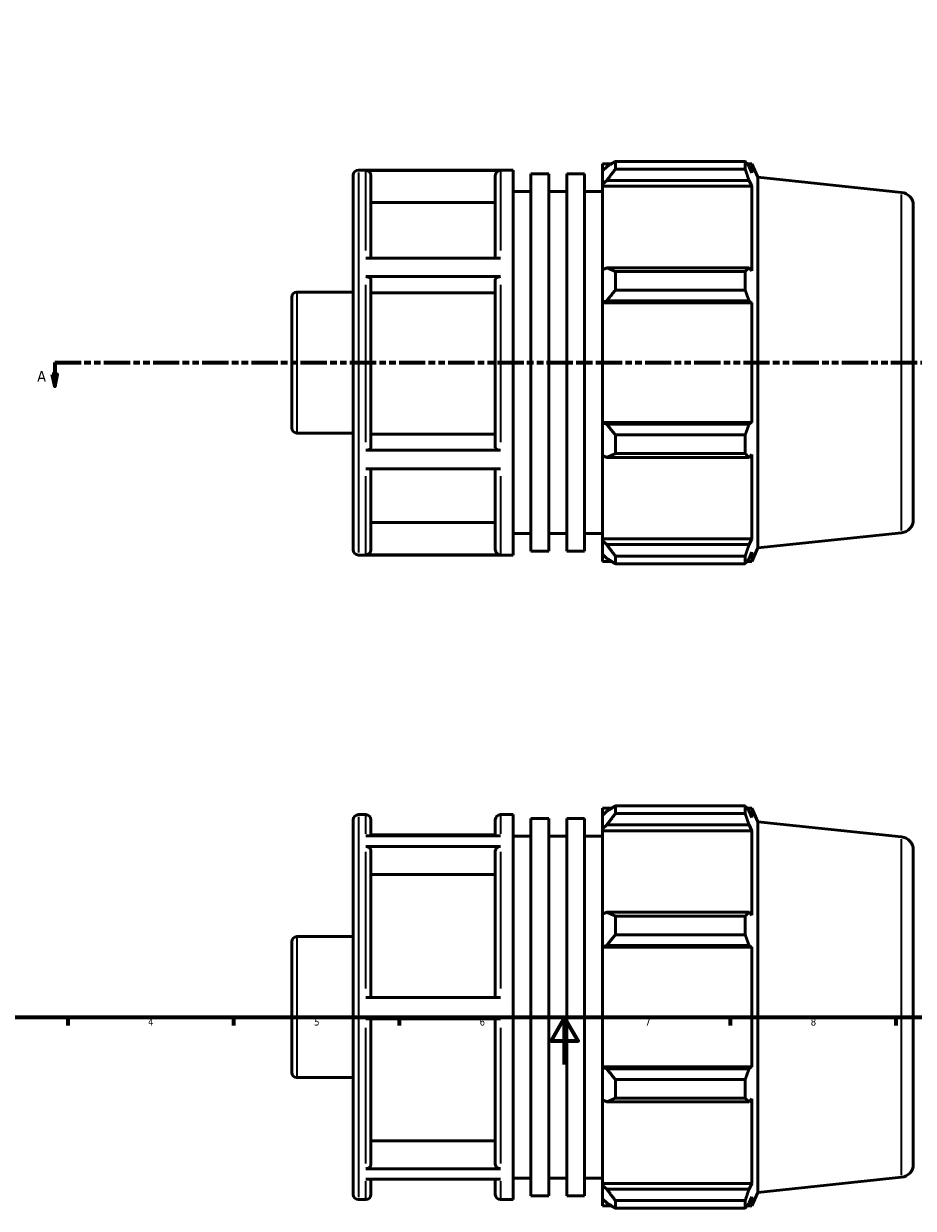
# Model space of a CAD drawing. Header units: millimetres. Extents: x -9 to 946, y -61 to 942.
# Tile 2 of 6: x 192 to 568, y -61 to 441. Entities that reach past the tile are written whole.
import ezdxf

# ---------------------------------------------------------------- set-up
doc = ezdxf.new("R2010")
doc.units = ezdxf.units.MM
doc.linetypes.add('DOUBLE_DASH_CHAIN', pattern=[1.2403, 0.6614, -0.0827, 0.1654, -0.0827, 0.1654, -0.0827])
for name, color, linetype, lineweight in [('Border (ANSI)', 7, 'Continuous', 70), ('Section Line (ANSI)', 7, 'DOUBLE_DASH_CHAIN', 70), ('Visible (ANSI)', 7, 'Continuous', 50), ('Visible Narrow (ANSI)', 7, 'Continuous', 35)]:
    doc.layers.add(name, color=color, linetype=linetype, lineweight=lineweight)
doc.styles.add('Label Text (ANSI)', font='tahoma.ttf')
doc.styles.add('Note Text (ANSI)', font='tahoma.ttf')

# ---------------------------------------------------------------- blocks, each defined once
blk = doc.blocks.new('Borders Default Border')
at = {"layer": 'Border (ANSI)'}
for p, q in [((210.25, 20), (210.25, 16.55)), ((280.33, 20), (280.33, 16.55)), ((350.42, 20), (350.42, 16.55)), ((490.58, 20), (490.58, 16.55)), ((560.67, 20), (560.67, 16.55))]:
    blk.add_line(p, q, dxfattribs=at)
at = {"layer": 'Border (ANSI)', "flags": 128}
for points in [[(20, 20), (20, 574), (821, 574), (821, 20), (20, 20)], [(420.5, 0), (420.5, 20), (414.73, 10), (426.27, 10), (420.5, 20)]]:
    blk.add_lwpolyline(points, dxfattribs=at)
at = {"layer": 'Border (ANSI)', "char_height": 3.05, "attachment_point": 7, "style": 'Note Text (ANSI)'}
for s, insert in [('4', (244.23, 16.55)), ('5', (314.48, 16.49)), ('6', (384.49, 16.49)), ('7', (454.6, 16.55)), ('8', (524.63, 16.48))]:
    blk.add_mtext(s, dxfattribs=dict(at, insert=insert))
blk = doc.blocks.new('2dTransSection0')
at = {"layer": 'Section Line (ANSI)', "linetype": 'DOUBLE_DASH_CHAIN', "ltscale": 16.783997}
blk.add_line((204.7, 297.11), (653.07, 297.11), dxfattribs=at)
at = {"layer": 'Section Line (ANSI)', "linetype": 'Continuous'}
for p, q in [((204.7, 297.11), (215.91, 297.11)), ((204.7, 297.11), (204.7, 292.11)), ((641.86, 297.11), (653.07, 297.11)), ((653.07, 297.11), (653.07, 292.11)), ((203.7, 292.11), (204.7, 287.11)), ((205.7, 292.11), (203.7, 292.11)), ((204.7, 292.11), (204.7, 287.11)), ((204.7, 287.11), (205.7, 292.11)), ((652.07, 292.11), (653.07, 287.11)), ((654.07, 292.11), (652.07, 292.11)), ((653.07, 292.11), (653.07, 287.11)), ((653.07, 287.11), (654.07, 292.11))]:
    blk.add_line(p, q, dxfattribs=at)
at = {"layer": 'Section Line (ANSI)', "linetype": 'Continuous', "flags": 128}
for points in [[(203.7, 292.11), (204.7, 287.11), (205.7, 292.11), (203.7, 292.11)], [(652.07, 292.11), (653.07, 287.11), (654.07, 292.11), (652.07, 292.11)]]:
    blk.add_lwpolyline(points, dxfattribs=at)
at = {"layer": 'Section Line (ANSI)'}
for points in [[(203.7, 292.11), (204.7, 287.11), (205.7, 292.11), (203.7, 292.11)], [(652.07, 292.11), (653.07, 287.11), (654.07, 292.11), (652.07, 292.11)]]:
    blk.add_solid(points, dxfattribs=at)
at = {"layer": 'Section Line (ANSI)', "char_height": 4.57, "attachment_point": 7, "style": 'Label Text (ANSI)'}
for insert in [(197.33, 289.04), (656.54, 289.04)]:
    blk.add_mtext('A', dxfattribs=dict(at, insert=insert))

msp = doc.modelspace()

# ---------------------------------------------------------------- linework, layer by layer
at = {"layer": 'Visible (ANSI)'}
for p, q in [((436.531, 381.273), (436.531, 378.241)), ((436.531, 381.273), (440.384, 381.273)), ((441.961, 382.262), (441.961, 378.99)), ((441.961, 382.262), (496.899, 382.262)), ((496.899, 378.99), (496.899, 382.262)), ((497.601, 381.273), (499.719, 381.273)), ((502.281, 375.519), (499.719, 381.273)), ((499.719, 377.378), (499.719, 381.273)), ((331.031, 217.858), (331.031, 376.358)), ((333.231, 378.558), (398.66, 378.558)), ((393.346, 378.408), (336.346, 378.408)), ((338.546, 376.203), (338.546, 341.331)), ((391.146, 341.331), (391.146, 376.203)), ((398.66, 215.658), (398.66, 378.558)), ((406.234, 217.287), (406.234, 376.929)), ((406.234, 376.929), (413.808, 376.929)), ((413.808, 217.287), (413.808, 376.929)), ((421.383, 217.287), (421.383, 376.929)), ((421.383, 376.929), (428.957, 376.929)), ((428.957, 217.287), (428.957, 376.929)), ((438.341, 379.967), (436.531, 378.241)), ((436.531, 372.566), (436.531, 378.241)), ((496.899, 378.99), (441.961, 378.99)), ((499.719, 377.378), (498.51, 379.967)), ((436.531, 372.566), (438.341, 374.172)), ((436.531, 371.763), (436.531, 372.566)), ((436.531, 371.763), (436.531, 336.389)), ((436.531, 371.763), (499.719, 371.763)), ((438.341, 374.172), (498.51, 374.172)), ((498.51, 374.172), (499.719, 371.763)), ((499.719, 335.971), (499.719, 371.763)), ((502.281, 218.698), (502.281, 375.519)), ((563.106, 369.126), (502.281, 375.519)), ((398.66, 369.508), (406.234, 369.508)), ((413.808, 369.508), (421.383, 369.508)), ((428.957, 369.508), (436.531, 369.508)), ((391.146, 364.802), (338.546, 364.802)), ((568.031, 363.656), (568.031, 230.56)), ((336.346, 341.331), (393.346, 341.331)), ((438.341, 337.225), (436.531, 336.389)), ((436.531, 322.689), (436.531, 336.389)), ((498.51, 337.225), (438.341, 337.225)), ((499.719, 335.971), (498.51, 337.225)), ((393.346, 333.47), (336.346, 333.47)), ((338.546, 332.368), (338.546, 261.086)), ((391.146, 261.086), (391.146, 332.368)), ((441.961, 335.653), (441.961, 327.752)), ((441.961, 335.653), (496.899, 335.653)), ((496.899, 327.752), (496.899, 335.653)), ((307.231, 326.915), (331.031, 326.915)), ((391.146, 326.667), (338.546, 326.667)), ((496.899, 327.752), (441.961, 327.752)), ((305.031, 269.501), (305.031, 324.715)), ((436.531, 322.689), (438.341, 323.233)), ((436.531, 322.417), (436.531, 322.689)), ((436.531, 322.417), (436.531, 271.799)), ((436.531, 322.417), (499.719, 322.417)), ((438.341, 323.233), (498.51, 323.233)), ((498.51, 323.233), (499.719, 322.417)), ((499.719, 271.799), (499.719, 322.417)), ((436.531, 271.527), (436.531, 271.799)), ((436.531, 271.799), (499.719, 271.799)), ((438.341, 270.983), (436.531, 271.527)), ((436.531, 257.827), (436.531, 271.527)), ((498.51, 270.983), (438.341, 270.983)), ((499.719, 271.799), (498.51, 270.983)), ((307.231, 267.301), (331.031, 267.301)), ((338.546, 266.782), (391.146, 266.782)), ((441.961, 266.464), (441.961, 258.564)), ((441.961, 266.464), (496.899, 266.464)), ((496.899, 258.564), (496.899, 266.464)), ((336.346, 259.984), (393.346, 259.984)), ((436.531, 257.827), (438.341, 256.991)), ((436.531, 257.827), (436.531, 222.453)), ((438.341, 256.991), (498.51, 256.991)), ((496.899, 258.564), (441.961, 258.564)), ((498.51, 256.991), (499.719, 258.245)), ((499.719, 222.453), (499.719, 258.245)), ((393.346, 252.171), (336.346, 252.171)), ((338.546, 252.171), (338.546, 217.964)), ((391.146, 217.964), (391.146, 252.171)), ((338.546, 229.357), (391.146, 229.357)), ((398.66, 224.708), (406.234, 224.708)), ((413.808, 224.708), (421.383, 224.708)), ((428.957, 224.708), (436.531, 224.708)), ((436.531, 221.65), (436.531, 222.453)), ((436.531, 222.453), (499.719, 222.453)), ((436.531, 215.975), (436.531, 221.65)), ((438.341, 220.045), (436.531, 221.65)), ((499.719, 222.453), (498.51, 220.045)), ((563.106, 225.09), (502.281, 218.698)), ((333.231, 215.658), (398.66, 215.658)), ((336.346, 215.761), (393.346, 215.761)), ((406.234, 217.287), (413.808, 217.287)), ((421.383, 217.287), (428.957, 217.287)), ((436.531, 215.975), (438.341, 214.249)), ((436.531, 215.975), (436.531, 212.943)), ((498.51, 220.045), (438.341, 220.045)), ((498.51, 214.249), (499.719, 216.839)), ((502.281, 218.698), (499.719, 212.943)), ((499.719, 212.943), (499.719, 216.839)), ((436.531, 212.943), (440.384, 212.943)), ((441.961, 215.227), (441.961, 211.954)), ((441.961, 215.227), (496.899, 215.227)), ((496.899, 211.954), (441.961, 211.954)), ((496.899, 211.954), (496.899, 215.227)), ((497.601, 212.943), (499.719, 212.943)), ((333.231, 105.798), (336.346, 105.798)), ((393.346, 105.798), (398.66, 105.798)), ((398.66, -57.102), (398.66, 105.798)), ((436.531, 108.513), (436.531, 105.481)), ((436.531, 108.513), (440.384, 108.513)), ((438.341, 107.207), (436.531, 105.481)), ((436.531, 99.806), (436.531, 105.481)), ((441.961, 109.502), (441.961, 106.229)), ((441.961, 109.502), (496.899, 109.502)), ((496.899, 106.229), (441.961, 106.229)), ((496.899, 106.229), (496.899, 109.502)), ((497.601, 108.513), (499.719, 108.513)), ((499.719, 104.618), (498.51, 107.207)), ((502.281, 102.759), (499.719, 108.513)), ((499.719, 104.618), (499.719, 108.513)), ((331.031, -54.902), (331.031, 103.598)), ((338.546, 103.598), (338.546, 96.846)), ((391.146, 96.846), (391.146, 103.598)), ((406.234, -55.473), (406.234, 104.169)), ((406.234, 104.169), (413.808, 104.169)), ((413.808, -55.473), (413.808, 104.169)), ((421.383, -55.473), (421.383, 104.169)), ((421.383, 104.169), (428.957, 104.169)), ((428.957, -55.473), (428.957, 104.169)), ((436.531, 99.806), (438.341, 101.412)), ((438.341, 101.412), (498.51, 101.412)), ((498.51, 101.412), (499.719, 99.003)), ((502.281, -54.063), (502.281, 102.759)), ((563.106, 96.366), (502.281, 102.759)), ((336.346, 96.846), (393.346, 96.846)), ((391.146, 97.231), (338.546, 97.231)), ((398.66, 96.748), (406.234, 96.748)), ((413.808, 96.748), (421.383, 96.748)), ((428.957, 96.748), (436.531, 96.748)), ((436.531, 99.003), (436.531, 99.806)), ((436.531, 99.003), (436.531, 63.629)), ((436.531, 99.003), (499.719, 99.003)), ((499.719, 63.211), (499.719, 99.003)), ((393.346, 92.28), (336.346, 92.28)), ((338.546, 90.371), (338.546, 28.447)), ((391.146, 28.447), (391.146, 90.371)), ((568.031, 90.896), (568.031, -42.2)), ((391.146, 80.497), (338.546, 80.497)), ((438.341, 64.465), (436.531, 63.629)), ((436.531, 49.929), (436.531, 63.629)), ((498.51, 64.465), (438.341, 64.465)), ((441.961, 62.893), (441.961, 54.992)), ((441.961, 62.893), (496.899, 62.893)), ((496.899, 54.992), (496.899, 62.893)), ((499.719, 63.211), (498.51, 64.465)), ((305.031, -3.259), (305.031, 51.955)), ((307.231, 54.155), (331.031, 54.155)), ((436.531, 49.929), (438.341, 50.473)), ((438.341, 50.473), (498.51, 50.473)), ((496.899, 54.992), (441.961, 54.992)), ((498.51, 50.473), (499.719, 49.657)), ((436.531, 49.657), (436.531, 49.929)), ((436.531, 49.657), (436.531, -0.961)), ((436.531, 49.657), (499.719, 49.657)), ((499.719, -0.961), (499.719, 49.657)), ((336.346, 28.447), (393.346, 28.447)), ((393.346, 19.397), (336.346, 19.397)), ((338.546, 19.397), (338.546, -42.143)), ((391.146, -42.143), (391.146, 19.397)), ((436.531, -1.233), (436.531, -0.961)), ((436.531, -0.961), (499.719, -0.961)), ((436.531, -14.933), (436.531, -1.233)), ((438.341, -1.777), (436.531, -1.233)), ((498.51, -1.777), (438.341, -1.777)), ((499.719, -0.961), (498.51, -1.777)), ((307.231, -5.459), (331.031, -5.459)), ((441.961, -6.296), (441.961, -14.196)), ((441.961, -6.296), (496.899, -6.296)), ((496.899, -14.196), (496.899, -6.296)), ((436.531, -14.933), (436.531, -50.307)), ((436.531, -14.933), (438.341, -15.769)), ((496.899, -14.196), (441.961, -14.196)), ((498.51, -15.769), (499.719, -14.515)), ((499.719, -50.307), (499.719, -14.515)), ((438.341, -15.769), (498.51, -15.769)), ((338.546, -32.277), (391.146, -32.277)), ((336.346, -44.051), (393.346, -44.051)), ((393.346, -48.535), (336.346, -48.535)), ((338.546, -48.535), (338.546, -54.902)), ((391.146, -54.902), (391.146, -48.535)), ((398.66, -48.052), (406.234, -48.052)), ((413.808, -48.052), (421.383, -48.052)), ((428.957, -48.052), (436.531, -48.052)), ((563.106, -47.67), (502.281, -54.063)), ((436.531, -51.11), (436.531, -50.307)), ((436.531, -50.307), (499.719, -50.307)), ((436.531, -56.785), (436.531, -51.11)), ((438.341, -52.715), (436.531, -51.11)), ((498.51, -52.715), (438.341, -52.715)), ((499.719, -50.307), (498.51, -52.715)), ((502.281, -54.063), (499.719, -59.817)), ((333.231, -57.102), (336.346, -57.102)), ((393.346, -57.102), (398.66, -57.102)), ((406.234, -55.473), (413.808, -55.473)), ((421.383, -55.473), (428.957, -55.473)), ((436.531, -56.785), (436.531, -59.817)), ((436.531, -56.785), (438.341, -58.511)), ((436.531, -59.817), (440.384, -59.817)), ((441.961, -57.533), (441.961, -60.806)), ((441.961, -57.533), (496.899, -57.533)), ((496.899, -60.806), (496.899, -57.533)), ((497.601, -59.817), (499.719, -59.817)), ((498.51, -58.511), (499.719, -55.922)), ((499.719, -59.817), (499.719, -55.922)), ((496.899, -60.806), (441.961, -60.806))]:
    msp.add_line(p, q, dxfattribs=at)
for centre, radius, start, end in [((333.231, 376.358), 2.2, 90, 180), ((562.531, 363.656), 5.5, 0, 84), ((307.231, 324.715), 2.2, 90, 180), ((307.231, 269.501), 2.2, 180, 270), ((562.531, 230.56), 5.5, 276, 0), ((333.231, 217.858), 2.2, 180, 270), ((333.231, 103.598), 2.2, 90, 180), ((336.346, 103.598), 2.2, 0, 90), ((393.346, 103.598), 2.2, 90, 180), ((562.531, 90.896), 5.5, 0, 84), ((307.231, 51.955), 2.2, 90, 180), ((307.231, -3.259), 2.2, 180, 270), ((562.531, -42.2), 5.5, 276, 0), ((333.231, -54.902), 2.2, 180, 270), ((336.346, -54.902), 2.2, 270, 0), ((393.346, -54.902), 2.2, 180, 270)]:
    msp.add_arc(centre, radius, start, end, dxfattribs=at)
for points, weights in [([(441.961, 382.262), (440.079, 381.091), (438.341, 379.967)], [1.01277043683, 1.00921165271, 1.00484442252]), ([(496.899, 382.262), (497.737, 381.091), (498.51, 379.967)], [1, 1.00152386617, 1.00223123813]), ([(438.341, 374.172), (440.079, 376.531), (441.961, 378.99)], [1.00484442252, 1.00921165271, 1.01277043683]), ([(498.51, 374.172), (497.737, 376.531), (496.899, 378.99)], [1.00223123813, 1.00152386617, 1]), ([(441.961, 335.653), (440.079, 336.455), (438.341, 337.225)], [1.01277043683, 1.00921165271, 1.00484442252]), ([(496.899, 335.653), (497.737, 336.455), (498.51, 337.225)], [1, 1.00152386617, 1.00223123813]), ([(438.341, 323.233), (440.079, 325.447), (441.961, 327.752)], [1.00484442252, 1.00921165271, 1.01277043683]), ([(498.51, 323.233), (497.737, 325.447), (496.899, 327.752)], [1.00223123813, 1.00152386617, 1]), ([(441.961, 266.464), (440.079, 268.77), (438.341, 270.983)], [1.01277043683, 1.00921165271, 1.00484442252]), ([(496.899, 266.464), (497.737, 268.77), (498.51, 270.983)], [1, 1.00152386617, 1.00223123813]), ([(438.341, 256.991), (440.079, 257.761), (441.961, 258.564)], [1.00484442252, 1.00921165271, 1.01277043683]), ([(498.51, 256.991), (497.737, 257.761), (496.899, 258.564)], [1.00223123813, 1.00152386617, 1]), ([(441.961, 215.227), (440.079, 217.685), (438.341, 220.045)], [1.01277043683, 1.00921165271, 1.00484442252]), ([(496.899, 215.227), (497.737, 217.685), (498.51, 220.045)], [1, 1.00152386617, 1.00223123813]), ([(438.341, 214.249), (440.079, 213.125), (441.961, 211.954)], [1.00484442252, 1.00921165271, 1.01277043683]), ([(498.51, 214.249), (497.737, 213.125), (496.899, 211.954)], [1.00223123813, 1.00152386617, 1]), ([(441.961, 109.502), (440.079, 108.331), (438.341, 107.207)], [1.01277043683, 1.00921165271, 1.00484442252]), ([(438.341, 101.412), (440.079, 103.771), (441.961, 106.229)], [1.00484442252, 1.00921165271, 1.01277043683]), ([(496.899, 109.502), (497.737, 108.331), (498.51, 107.207)], [1, 1.00152386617, 1.00223123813]), ([(498.51, 101.412), (497.737, 103.771), (496.899, 106.229)], [1.00223123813, 1.00152386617, 1]), ([(441.961, 62.893), (440.079, 63.695), (438.341, 64.465)], [1.01277043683, 1.00921165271, 1.00484442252]), ([(496.899, 62.893), (497.737, 63.695), (498.51, 64.465)], [1, 1.00152386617, 1.00223123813]), ([(438.341, 50.473), (440.079, 52.687), (441.961, 54.992)], [1.00484442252, 1.00921165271, 1.01277043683]), ([(498.51, 50.473), (497.737, 52.687), (496.899, 54.992)], [1.00223123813, 1.00152386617, 1]), ([(441.961, -6.296), (440.079, -3.99), (438.341, -1.777)], [1.01277043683, 1.00921165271, 1.00484442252]), ([(496.899, -6.296), (497.737, -3.99), (498.51, -1.777)], [1, 1.00152386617, 1.00223123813]), ([(438.341, -15.769), (440.079, -14.999), (441.961, -14.196)], [1.00484442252, 1.00921165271, 1.01277043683]), ([(498.51, -15.769), (497.737, -14.999), (496.899, -14.196)], [1.00223123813, 1.00152386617, 1]), ([(441.961, -57.533), (440.079, -55.075), (438.341, -52.715)], [1.01277043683, 1.00921165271, 1.00484442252]), ([(496.899, -57.533), (497.737, -55.075), (498.51, -52.715)], [1, 1.00152386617, 1.00223123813]), ([(438.341, -58.511), (440.079, -59.635), (441.961, -60.806)], [1.00484442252, 1.00921165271, 1.01277043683]), ([(498.51, -58.511), (497.737, -59.635), (496.899, -60.806)], [1.00223123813, 1.00152386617, 1])]:
    msp.add_rational_spline(points, weights, degree=2, dxfattribs=at)
for points, knots in [([(336.346, 378.408), (336.617, 378.408), (336.936, 378.344), (337.438, 378.136), (337.709, 377.955), (338.093, 377.57), (338.274, 377.299), (338.482, 376.796), (338.546, 376.476), (338.546, 376.203)], [0, 0, 0, 0, 0.08140398, 0.08140398, 0.16288502, 0.16288502, 0.2444621, 0.2444621, 0.32612334, 0.32612334, 0.32612334, 0.32612334]), ([(391.146, 376.203), (391.146, 376.476), (391.209, 376.796), (391.417, 377.299), (391.598, 377.57), (391.982, 377.955), (392.253, 378.136), (392.755, 378.344), (393.074, 378.408), (393.346, 378.408)], [0.97840023, 0.97840023, 0.97840023, 0.97840023, 1.06006147, 1.06006147, 1.14163855, 1.14163855, 1.22311959, 1.22311959, 1.30452357, 1.30452357, 1.30452357, 1.30452357]), ([(336.346, 333.47), (336.617, 333.47), (336.936, 333.438), (337.438, 333.334), (337.709, 333.244), (338.093, 333.051), (338.274, 332.916), (338.482, 332.664), (338.546, 332.504), (338.546, 332.368)], [0, 0, 0, 0, 0.08140398, 0.08140398, 0.16288502, 0.16288502, 0.2444621, 0.2444621, 0.32612334, 0.32612334, 0.32612334, 0.32612334]), ([(391.146, 332.368), (391.146, 332.504), (391.209, 332.664), (391.417, 332.916), (391.598, 333.051), (391.982, 333.244), (392.253, 333.334), (392.755, 333.438), (393.074, 333.47), (393.346, 333.47)], [0.97840023, 0.97840023, 0.97840023, 0.97840023, 1.06006147, 1.06006147, 1.14163855, 1.14163855, 1.22311959, 1.22311959, 1.30452357, 1.30452357, 1.30452357, 1.30452357]), ([(338.546, 261.086), (338.546, 260.95), (338.482, 260.79), (338.274, 260.539), (338.093, 260.403), (337.709, 260.211), (337.438, 260.12), (336.936, 260.016), (336.617, 259.984), (336.346, 259.984)], [0.97809593, 0.97809593, 0.97809593, 0.97809593, 1.05969148, 1.05969148, 1.14122943, 1.14122943, 1.22270161, 1.22270161, 1.30412102, 1.30412102, 1.30412102, 1.30412102]), ([(393.346, 259.984), (393.074, 259.984), (392.755, 260.016), (392.253, 260.12), (391.982, 260.211), (391.598, 260.403), (391.417, 260.539), (391.209, 260.79), (391.146, 260.95), (391.146, 261.086)], [0, 0, 0, 0, 0.0814194, 0.0814194, 0.16289159, 0.16289159, 0.24442954, 0.24442954, 0.32602509, 0.32602509, 0.32602509, 0.32602509]), ([(338.546, 217.964), (338.546, 217.692), (338.482, 217.372), (338.274, 216.87), (338.093, 216.598), (337.709, 216.214), (337.438, 216.033), (336.936, 215.825), (336.617, 215.761), (336.346, 215.761)], [0.97809593, 0.97809593, 0.97809593, 0.97809593, 1.05969148, 1.05969148, 1.14122943, 1.14122943, 1.22270161, 1.22270161, 1.30412102, 1.30412102, 1.30412102, 1.30412102]), ([(393.346, 215.761), (393.074, 215.761), (392.755, 215.825), (392.253, 216.033), (391.982, 216.214), (391.598, 216.598), (391.417, 216.87), (391.209, 217.372), (391.146, 217.692), (391.146, 217.964)], [0, 0, 0, 0, 0.0814194, 0.0814194, 0.16289159, 0.16289159, 0.24442954, 0.24442954, 0.32602509, 0.32602509, 0.32602509, 0.32602509]), ([(336.346, 92.28), (336.617, 92.28), (336.936, 92.225), (337.438, 92.045), (337.709, 91.888), (338.093, 91.555), (338.274, 91.319), (338.482, 90.884), (338.546, 90.607), (338.546, 90.371)], [0, 0, 0, 0, 0.08140398, 0.08140398, 0.16288502, 0.16288502, 0.2444621, 0.2444621, 0.32612334, 0.32612334, 0.32612334, 0.32612334]), ([(391.146, 90.371), (391.146, 90.607), (391.209, 90.884), (391.417, 91.319), (391.598, 91.555), (391.982, 91.888), (392.253, 92.045), (392.755, 92.225), (393.074, 92.28), (393.346, 92.28)], [0.97840023, 0.97840023, 0.97840023, 0.97840023, 1.06006147, 1.06006147, 1.14163855, 1.14163855, 1.22311959, 1.22311959, 1.30452357, 1.30452357, 1.30452357, 1.30452357]), ([(338.546, -42.143), (338.546, -42.379), (338.482, -42.656), (338.274, -43.091), (338.093, -43.326), (337.709, -43.659), (337.438, -43.816), (336.936, -43.996), (336.617, -44.051), (336.346, -44.051)], [0.97809593, 0.97809593, 0.97809593, 0.97809593, 1.05969148, 1.05969148, 1.14122943, 1.14122943, 1.22270161, 1.22270161, 1.30412102, 1.30412102, 1.30412102, 1.30412102]), ([(393.346, -44.051), (393.074, -44.051), (392.755, -43.996), (392.253, -43.816), (391.982, -43.659), (391.598, -43.326), (391.417, -43.091), (391.209, -42.656), (391.146, -42.379), (391.146, -42.143)], [0, 0, 0, 0, 0.0814194, 0.0814194, 0.16289159, 0.16289159, 0.24442954, 0.24442954, 0.32602509, 0.32602509, 0.32602509, 0.32602509])]:
    msp.add_open_spline(points, degree=3, knots=knots, dxfattribs=at)
at = {"layer": 'Visible Narrow (ANSI)'}
for p, q in [((333.231, 377.555), (333.231, 216.661)), ((336.346, 344.483), (336.346, 378.087)), ((393.346, 378.087), (393.346, 344.483)), ((563.106, 225.977), (563.106, 368.239)), ((307.231, 326.548), (307.231, 267.668)), ((336.346, 263.417), (336.346, 330.02)), ((393.346, 330.02), (393.346, 263.417)), ((336.346, 216.042), (336.346, 249.042)), ((393.346, 249.042), (393.346, 216.042)), ((336.346, 97.704), (336.346, 105.775)), ((393.346, 105.775), (393.346, 97.704)), ((333.231, 104.795), (333.231, -56.099)), ((563.106, -46.783), (563.106, 95.479)), ((336.346, 32.248), (336.346, 90.103)), ((393.346, 90.103), (393.346, 32.248)), ((307.231, 53.788), (307.231, -5.092)), ((336.346, -41.907), (336.346, 15.599)), ((393.346, 15.599), (393.346, -41.907)), ((336.346, -57.08), (336.346, -49.357)), ((393.346, -49.357), (393.346, -57.08))]:
    msp.add_line(p, q, dxfattribs=at)

# ---------------------------------------------------------------- block references
msp.add_blockref('Borders Default Border', (0, 0))
at = {"layer": 'Section Line (ANSI)'}
msp.add_blockref('2dTransSection0', (0, 0), dxfattribs=at)

doc.saveas('drawing.dxf')
